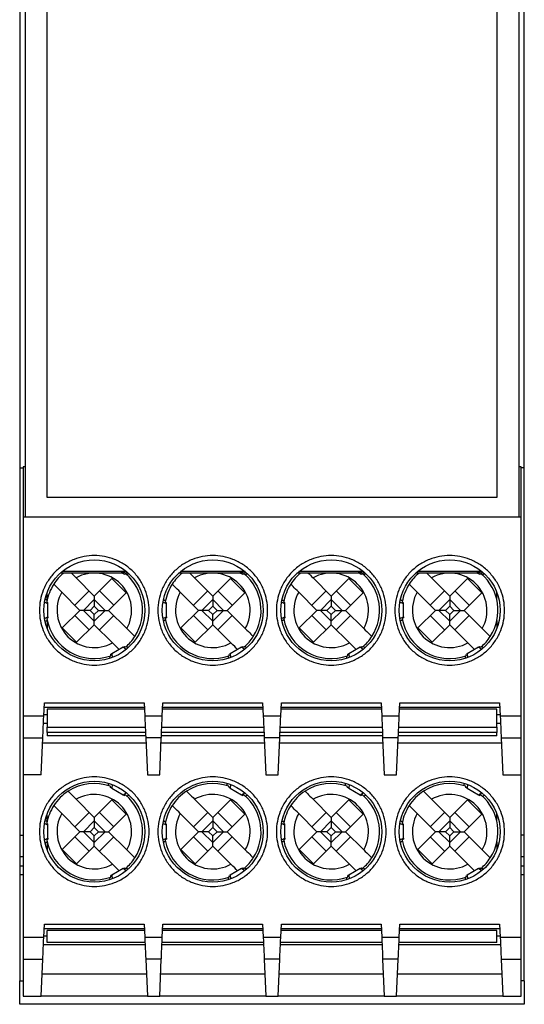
# Model space of a CAD drawing. Header units: millimetres. Extents: x 11 to 559, y 0 to 420.
# Tile 1 of 9: x 157 to 180, y 163 to 208. Entities that reach past the tile are written whole.
import ezdxf

# ---------------------------------------------------------------- set-up
doc = ezdxf.new("R2010")
doc.units = ezdxf.units.MM
doc.header["$LTSCALE"] = 2

msp = doc.modelspace()

# ---------------------------------------------------------------- linework, layer by layer
for p, q in [((157.372, 230.704), (157.372, 185.204)), ((179.872, 230.704), (179.872, 185.204)), ((158.372, 186.104), (158.372, 229.704)), ((178.872, 229.704), (178.872, 186.104)), ((157.122, 228.354), (157.122, 187.454)), ((180.122, 187.454), (180.122, 228.354)), ((157.122, 187.454), (157.272, 187.454)), ((157.122, 187.454), (157.122, 170.704)), ((157.372, 187.504), (157.272, 187.504)), ((157.272, 187.504), (157.272, 185.204)), ((179.972, 187.504), (179.872, 187.504)), ((179.972, 185.204), (179.972, 187.504)), ((180.122, 187.454), (179.972, 187.454)), ((180.122, 170.704), (180.122, 187.454)), ((178.872, 186.104), (158.372, 186.104)), ((157.272, 185.204), (157.272, 176.138)), ((179.972, 185.204), (157.272, 185.204)), ((179.972, 176.138), (179.972, 185.204)), ((159.112, 182.644), (158.961, 182.644)), ((161.993, 182.721), (159.05, 182.721)), ((159.473, 182.657), (159.128, 182.657)), ((159.692, 182.438), (160.522, 181.608)), ((160.522, 181.608), (161.326, 182.412)), ((161.326, 182.412), (161.98, 181.758)), ((161.753, 182.682), (161.912, 182.686)), ((161.753, 182.682), (161.838, 182.634)), ((161.912, 182.686), (161.838, 182.634)), ((161.838, 182.634), (161.892, 182.602)), ((161.912, 182.686), (162.067, 182.657)), ((162.104, 182.623), (162.011, 182.573)), ((164.512, 182.644), (164.361, 182.644)), ((167.393, 182.721), (164.45, 182.721)), ((164.873, 182.657), (164.528, 182.657)), ((165.092, 182.438), (165.922, 181.608)), ((165.922, 181.608), (166.726, 182.412)), ((166.726, 182.412), (167.38, 181.758)), ((167.153, 182.682), (167.312, 182.686)), ((167.153, 182.682), (167.238, 182.634)), ((167.312, 182.686), (167.238, 182.634)), ((167.238, 182.634), (167.292, 182.602)), ((167.312, 182.686), (167.467, 182.657)), ((167.504, 182.623), (167.411, 182.573)), ((169.912, 182.644), (169.761, 182.644)), ((172.793, 182.721), (169.85, 182.721)), ((170.273, 182.657), (169.928, 182.657)), ((170.492, 182.438), (171.322, 181.608)), ((171.322, 181.608), (172.126, 182.412)), ((172.126, 182.412), (172.78, 181.758)), ((172.553, 182.682), (172.712, 182.686)), ((172.553, 182.682), (172.638, 182.634)), ((172.712, 182.686), (172.638, 182.634)), ((172.638, 182.634), (172.692, 182.602)), ((172.712, 182.686), (172.867, 182.657)), ((172.904, 182.623), (172.811, 182.573)), ((175.312, 182.644), (175.161, 182.644)), ((178.193, 182.721), (175.25, 182.721)), ((175.673, 182.657), (175.328, 182.657)), ((175.892, 182.438), (176.722, 181.608)), ((176.722, 181.608), (177.526, 182.412)), ((177.526, 182.412), (178.18, 181.758)), ((177.953, 182.682), (178.112, 182.686)), ((177.953, 182.682), (178.038, 182.634)), ((178.112, 182.686), (178.038, 182.634)), ((178.038, 182.634), (178.092, 182.602)), ((178.112, 182.686), (178.267, 182.657)), ((178.304, 182.623), (178.211, 182.573)), ((158.372, 181.42), (158.372, 181.771)), ((159.867, 180.954), (159.038, 181.784)), ((159.638, 181.184), (160.292, 181.838)), ((160.522, 181.608), (160.522, 181.45)), ((160.751, 181.838), (161.405, 181.184)), ((161.98, 181.758), (161.176, 180.954)), ((165.267, 180.954), (164.438, 181.784)), ((165.038, 181.184), (165.692, 181.838)), ((165.922, 181.608), (165.922, 181.45)), ((166.151, 181.838), (166.805, 181.184)), ((167.38, 181.758), (166.576, 180.954)), ((170.667, 180.954), (169.838, 181.784)), ((170.438, 181.184), (171.092, 181.838)), ((171.322, 181.608), (171.322, 181.45)), ((171.551, 181.838), (172.205, 181.184)), ((172.78, 181.758), (171.976, 180.954)), ((176.067, 180.954), (175.238, 181.784)), ((175.838, 181.184), (176.492, 181.838)), ((176.722, 181.608), (176.722, 181.45)), ((176.951, 181.838), (177.605, 181.184)), ((178.18, 181.758), (177.376, 180.954)), ((178.872, 181.42), (178.872, 181.771)), ((158.409, 181.254), (158.252, 181.327)), ((158.409, 181.254), (158.409, 181.298)), ((158.409, 180.654), (158.409, 181.254)), ((160.522, 181.45), (160.026, 180.954)), ((160.522, 181.15), (160.326, 180.954)), ((161.017, 180.954), (160.522, 181.45)), ((160.522, 181.45), (160.522, 181.15)), ((160.522, 181.15), (160.717, 180.954)), ((163.809, 181.254), (163.652, 181.327)), ((163.674, 181.443), (163.765, 181.391)), ((163.809, 181.254), (163.809, 181.298)), ((163.809, 180.654), (163.809, 181.254)), ((165.922, 181.45), (165.426, 180.954)), ((165.922, 181.15), (165.726, 180.954)), ((166.417, 180.954), (165.922, 181.45)), ((165.922, 181.45), (165.922, 181.15)), ((165.922, 181.15), (166.117, 180.954)), ((169.209, 181.254), (169.052, 181.327)), ((169.074, 181.443), (169.165, 181.391)), ((169.209, 181.254), (169.209, 181.298)), ((169.209, 180.654), (169.209, 181.254)), ((171.322, 181.45), (170.826, 180.954)), ((171.322, 181.15), (171.126, 180.954)), ((171.817, 180.954), (171.322, 181.45)), ((171.322, 181.45), (171.322, 181.15)), ((171.322, 181.15), (171.517, 180.954)), ((174.609, 181.254), (174.452, 181.327)), ((174.474, 181.443), (174.565, 181.391)), ((174.609, 181.254), (174.609, 181.298)), ((174.609, 180.654), (174.609, 181.254)), ((176.722, 181.45), (176.226, 180.954)), ((176.722, 181.15), (176.526, 180.954)), ((177.217, 180.954), (176.722, 181.45)), ((176.722, 181.45), (176.722, 181.15)), ((176.722, 181.15), (176.917, 180.954)), ((158.252, 180.581), (158.409, 180.654)), ((158.409, 180.654), (158.409, 180.61)), ((159.063, 180.15), (159.867, 180.954)), ((160.292, 180.07), (159.638, 180.724)), ((160.026, 180.954), (159.867, 180.954)), ((160.026, 180.954), (160.522, 180.459)), ((160.326, 180.954), (160.026, 180.954)), ((160.522, 180.759), (160.326, 180.954)), ((160.522, 180.459), (161.017, 180.954)), ((160.522, 180.759), (160.717, 180.954)), ((160.522, 180.459), (160.522, 180.759)), ((160.717, 180.954), (161.017, 180.954)), ((161.405, 180.724), (160.751, 180.07)), ((161.017, 180.954), (161.176, 180.954)), ((161.176, 180.954), (162.005, 180.124)), ((163.652, 180.581), (163.809, 180.654)), ((163.809, 180.654), (163.809, 180.61)), ((164.463, 180.15), (165.267, 180.954)), ((165.692, 180.07), (165.038, 180.724)), ((165.426, 180.954), (165.267, 180.954)), ((165.426, 180.954), (165.922, 180.459)), ((165.726, 180.954), (165.426, 180.954)), ((165.922, 180.759), (165.726, 180.954)), ((165.922, 180.459), (166.417, 180.954)), ((165.922, 180.759), (166.117, 180.954)), ((165.922, 180.459), (165.922, 180.759)), ((166.117, 180.954), (166.417, 180.954)), ((166.805, 180.724), (166.151, 180.07)), ((166.417, 180.954), (166.576, 180.954)), ((166.576, 180.954), (167.405, 180.124)), ((169.052, 180.581), (169.209, 180.654)), ((169.209, 180.654), (169.209, 180.61)), ((169.863, 180.15), (170.667, 180.954)), ((171.092, 180.07), (170.438, 180.724)), ((170.826, 180.954), (170.667, 180.954)), ((170.826, 180.954), (171.322, 180.459)), ((171.126, 180.954), (170.826, 180.954)), ((171.322, 180.759), (171.126, 180.954)), ((171.322, 180.459), (171.817, 180.954)), ((171.322, 180.759), (171.517, 180.954)), ((171.322, 180.459), (171.322, 180.759)), ((171.517, 180.954), (171.817, 180.954)), ((172.205, 180.724), (171.551, 180.07)), ((171.817, 180.954), (171.976, 180.954)), ((171.976, 180.954), (172.805, 180.124)), ((174.452, 180.581), (174.609, 180.654)), ((174.609, 180.654), (174.609, 180.61)), ((175.263, 180.15), (176.067, 180.954)), ((176.492, 180.07), (175.838, 180.724)), ((176.226, 180.954), (176.067, 180.954)), ((176.226, 180.954), (176.722, 180.459)), ((176.526, 180.954), (176.226, 180.954)), ((176.722, 180.759), (176.526, 180.954)), ((176.722, 180.459), (177.217, 180.954)), ((176.722, 180.759), (176.917, 180.954)), ((176.722, 180.459), (176.722, 180.759)), ((176.917, 180.954), (177.217, 180.954)), ((177.605, 180.724), (176.951, 180.07)), ((177.217, 180.954), (177.376, 180.954)), ((177.376, 180.954), (178.205, 180.124)), ((158.372, 180.488), (158.372, 180.137)), ((159.717, 179.496), (159.063, 180.15)), ((160.522, 180.3), (159.717, 179.496)), ((160.522, 180.3), (160.522, 180.459)), ((161.351, 179.47), (160.522, 180.3)), ((163.765, 180.517), (163.674, 180.465)), ((165.117, 179.496), (164.463, 180.15)), ((165.922, 180.3), (165.117, 179.496)), ((165.922, 180.3), (165.922, 180.459)), ((166.751, 179.47), (165.922, 180.3)), ((169.165, 180.517), (169.074, 180.465)), ((170.517, 179.496), (169.863, 180.15)), ((171.322, 180.3), (170.517, 179.496)), ((171.322, 180.3), (171.322, 180.459)), ((172.151, 179.47), (171.322, 180.3)), ((174.565, 180.517), (174.474, 180.465)), ((175.917, 179.496), (175.263, 180.15)), ((176.722, 180.3), (175.917, 179.496)), ((176.722, 180.3), (176.722, 180.459)), ((177.551, 179.47), (176.722, 180.3)), ((178.872, 180.488), (178.872, 180.137)), ((161.838, 179.275), (161.318, 178.975)), ((161.838, 179.275), (161.902, 179.312)), ((161.98, 179.175), (161.838, 179.275)), ((161.902, 179.312), (161.952, 179.283)), ((161.978, 179.305), (162.069, 179.252)), ((167.238, 179.275), (166.718, 178.975)), ((167.238, 179.275), (167.302, 179.312)), ((167.38, 179.175), (167.238, 179.275)), ((167.302, 179.312), (167.352, 179.283)), ((167.378, 179.305), (167.469, 179.252)), ((172.638, 179.275), (172.118, 178.975)), ((172.638, 179.275), (172.702, 179.312)), ((172.78, 179.175), (172.638, 179.275)), ((172.702, 179.312), (172.752, 179.283)), ((172.778, 179.305), (172.869, 179.252)), ((178.038, 179.275), (177.518, 178.975)), ((178.038, 179.275), (178.102, 179.312)), ((178.18, 179.175), (178.038, 179.275)), ((178.102, 179.312), (178.152, 179.283)), ((178.178, 179.305), (178.269, 179.252)), ((161.221, 178.868), (161.222, 178.763)), ((161.318, 178.975), (161.28, 178.953)), ((161.318, 178.975), (161.333, 178.802)), ((166.621, 178.868), (166.622, 178.763)), ((166.718, 178.975), (166.68, 178.953)), ((166.718, 178.975), (166.733, 178.802)), ((172.021, 178.868), (172.022, 178.763)), ((172.118, 178.975), (172.08, 178.953)), ((172.118, 178.975), (172.133, 178.802)), ((177.421, 178.868), (177.422, 178.763)), ((177.518, 178.975), (177.48, 178.953)), ((177.518, 178.975), (177.533, 178.802)), ((158.221, 176.138), (158.247, 176.74)), ((158.247, 176.74), (162.796, 176.74)), ((162.796, 176.74), (162.822, 176.138)), ((163.621, 176.138), (163.647, 176.74)), ((163.647, 176.74), (168.196, 176.74)), ((168.196, 176.74), (168.222, 176.138)), ((169.021, 176.138), (169.047, 176.74)), ((169.047, 176.74), (173.596, 176.74)), ((173.596, 176.74), (173.622, 176.138)), ((174.421, 176.138), (174.447, 176.74)), ((174.447, 176.74), (178.996, 176.74)), ((178.996, 176.74), (179.022, 176.138)), ((157.272, 176.138), (158.221, 176.138)), ((157.272, 176.138), (157.272, 175.145)), ((158.372, 176.194), (158.223, 176.194)), ((158.238, 176.54), (162.805, 176.54)), ((162.809, 176.443), (158.372, 176.443)), ((158.372, 176.443), (158.372, 175.631)), ((162.822, 176.138), (163.621, 176.138)), ((168.209, 176.443), (163.634, 176.443)), ((163.638, 176.54), (168.205, 176.54)), ((168.222, 176.138), (169.021, 176.138)), ((173.609, 176.443), (169.034, 176.443)), ((169.038, 176.54), (173.605, 176.54)), ((173.622, 176.138), (174.421, 176.138)), ((178.872, 176.443), (174.434, 176.443)), ((174.438, 176.54), (179.005, 176.54)), ((178.872, 175.631), (178.872, 176.443)), ((179.02, 176.194), (178.872, 176.194)), ((179.022, 176.138), (179.972, 176.138)), ((179.972, 175.145), (179.972, 176.138)), ((158.372, 175.794), (158.206, 175.794)), ((179.037, 175.794), (178.872, 175.794)), ((158.372, 175.631), (162.844, 175.631)), ((158.372, 175.375), (158.372, 175.631)), ((162.856, 175.375), (158.372, 175.375)), ((158.372, 175.375), (158.372, 175.232)), ((162.862, 175.232), (158.372, 175.232)), ((168.262, 175.232), (163.581, 175.232)), ((168.256, 175.375), (163.587, 175.375)), ((163.599, 175.631), (168.244, 175.631)), ((173.662, 175.232), (168.981, 175.232)), ((173.656, 175.375), (168.987, 175.375)), ((168.999, 175.631), (173.644, 175.631)), ((178.872, 175.232), (174.381, 175.232)), ((178.872, 175.375), (174.387, 175.375)), ((174.399, 175.631), (178.872, 175.631)), ((178.872, 175.631), (178.872, 175.375)), ((178.872, 175.232), (178.872, 175.375)), ((157.272, 175.145), (158.177, 175.145)), ((157.272, 175.145), (157.272, 173.454)), ((158.104, 173.454), (158.177, 175.145)), ((162.876, 174.899), (158.167, 174.899)), ((163.577, 175.145), (162.866, 175.145)), ((162.866, 175.145), (162.939, 173.454)), ((163.504, 173.454), (163.577, 175.145)), ((168.276, 174.899), (163.567, 174.899)), ((168.977, 175.145), (168.266, 175.145)), ((168.266, 175.145), (168.339, 173.454)), ((168.904, 173.454), (168.977, 175.145)), ((173.676, 174.899), (168.967, 174.899)), ((174.377, 175.145), (173.666, 175.145)), ((173.666, 175.145), (173.739, 173.454)), ((174.304, 173.454), (174.377, 175.145)), ((179.076, 174.899), (174.367, 174.899)), ((179.066, 175.145), (179.972, 175.145)), ((179.066, 175.145), (179.139, 173.454)), ((179.972, 173.454), (179.972, 175.145)), ((158.104, 173.454), (157.272, 173.454)), ((157.272, 173.454), (157.272, 166.038)), ((162.939, 173.454), (163.504, 173.454)), ((168.339, 173.454), (168.904, 173.454)), ((173.739, 173.454), (174.304, 173.454)), ((179.139, 173.454), (179.972, 173.454)), ((179.972, 166.038), (179.972, 173.454)), ((161.178, 172.954), (161.175, 173.059)), ((161.333, 173.006), (161.318, 172.834)), ((166.578, 172.954), (166.575, 173.059)), ((166.733, 173.006), (166.718, 172.834)), ((171.978, 172.954), (171.975, 173.059)), ((172.133, 173.006), (172.118, 172.834)), ((177.378, 172.954), (177.375, 173.059)), ((177.533, 173.006), (177.518, 172.834)), ((161.318, 172.834), (161.264, 172.865)), ((161.318, 172.834), (161.838, 172.533)), ((161.838, 172.533), (161.98, 172.633)), ((161.838, 172.533), (161.892, 172.502)), ((162.104, 172.523), (162.011, 172.473)), ((166.718, 172.834), (166.664, 172.865)), ((166.718, 172.834), (167.238, 172.533)), ((167.238, 172.533), (167.38, 172.633)), ((167.238, 172.533), (167.292, 172.502)), ((167.504, 172.523), (167.411, 172.473)), ((172.118, 172.834), (172.064, 172.865)), ((172.118, 172.834), (172.638, 172.533)), ((172.638, 172.533), (172.78, 172.633)), ((172.638, 172.533), (172.692, 172.502)), ((172.904, 172.523), (172.811, 172.473)), ((177.518, 172.834), (177.464, 172.865)), ((177.518, 172.834), (178.038, 172.533)), ((178.038, 172.533), (178.18, 172.633)), ((178.038, 172.533), (178.092, 172.502)), ((178.211, 172.473), (178.304, 172.523)), ((159.692, 172.338), (160.522, 171.508)), ((160.522, 171.508), (161.326, 172.312)), ((161.326, 172.312), (161.98, 171.658)), ((165.092, 172.338), (165.922, 171.508)), ((165.922, 171.508), (166.726, 172.312)), ((166.726, 172.312), (167.38, 171.658)), ((170.492, 172.338), (171.322, 171.508)), ((171.322, 171.508), (172.126, 172.312)), ((172.126, 172.312), (172.78, 171.658)), ((175.892, 172.338), (176.722, 171.508)), ((176.722, 171.508), (177.526, 172.312)), ((177.526, 172.312), (178.18, 171.658)), ((158.372, 171.32), (158.372, 171.671)), ((159.867, 170.854), (159.038, 171.684)), ((159.638, 171.084), (160.292, 171.738)), ((160.751, 171.738), (161.405, 171.084)), ((161.98, 171.658), (161.176, 170.854)), ((165.267, 170.854), (164.438, 171.684)), ((165.038, 171.084), (165.692, 171.738)), ((166.151, 171.738), (166.805, 171.084)), ((167.38, 171.658), (166.576, 170.854)), ((170.667, 170.854), (169.838, 171.684)), ((170.438, 171.084), (171.092, 171.738)), ((171.551, 171.738), (172.205, 171.084)), ((172.78, 171.658), (171.976, 170.854)), ((176.067, 170.854), (175.238, 171.684)), ((175.838, 171.084), (176.492, 171.738)), ((176.951, 171.738), (177.605, 171.084)), ((178.18, 171.658), (177.376, 170.854)), ((178.872, 171.32), (178.872, 171.671)), ((158.409, 171.154), (158.252, 171.227)), ((158.409, 171.154), (158.409, 171.198)), ((160.522, 171.35), (160.026, 170.854)), ((160.522, 171.508), (160.522, 171.35)), ((161.017, 170.854), (160.522, 171.35)), ((160.522, 171.35), (160.522, 171.05)), ((163.809, 171.154), (163.652, 171.227)), ((163.765, 171.291), (163.674, 171.343)), ((163.809, 171.154), (163.809, 171.198)), ((165.922, 171.35), (165.426, 170.854)), ((165.922, 171.508), (165.922, 171.35)), ((166.417, 170.854), (165.922, 171.35)), ((165.922, 171.35), (165.922, 171.05)), ((169.209, 171.154), (169.052, 171.227)), ((169.165, 171.291), (169.074, 171.343)), ((169.209, 171.154), (169.209, 171.198)), ((171.322, 171.35), (170.826, 170.854)), ((171.322, 171.508), (171.322, 171.35)), ((171.817, 170.854), (171.322, 171.35)), ((171.322, 171.35), (171.322, 171.05)), ((174.609, 171.154), (174.452, 171.227)), ((174.565, 171.291), (174.474, 171.343)), ((174.609, 171.154), (174.609, 171.198)), ((176.722, 171.35), (176.226, 170.854)), ((176.722, 171.508), (176.722, 171.35)), ((177.217, 170.854), (176.722, 171.35)), ((176.722, 171.35), (176.722, 171.05)), ((158.409, 170.554), (158.409, 171.154)), ((159.063, 170.05), (159.867, 170.854)), ((160.026, 170.854), (159.867, 170.854)), ((160.026, 170.854), (160.522, 170.359)), ((160.326, 170.854), (160.026, 170.854)), ((160.522, 171.05), (160.326, 170.854)), ((160.522, 170.659), (160.326, 170.854)), ((160.522, 171.05), (160.717, 170.854)), ((160.522, 170.359), (161.017, 170.854)), ((160.522, 170.659), (160.717, 170.854)), ((160.717, 170.854), (161.017, 170.854)), ((161.017, 170.854), (161.176, 170.854)), ((161.176, 170.854), (162.005, 170.024)), ((163.809, 170.554), (163.809, 171.154)), ((164.463, 170.05), (165.267, 170.854)), ((165.426, 170.854), (165.267, 170.854)), ((165.426, 170.854), (165.922, 170.359)), ((165.726, 170.854), (165.426, 170.854)), ((165.922, 171.05), (165.726, 170.854)), ((165.922, 170.659), (165.726, 170.854)), ((165.922, 171.05), (166.117, 170.854)), ((165.922, 170.359), (166.417, 170.854)), ((165.922, 170.659), (166.117, 170.854)), ((166.117, 170.854), (166.417, 170.854)), ((166.417, 170.854), (166.576, 170.854)), ((166.576, 170.854), (167.405, 170.024)), ((169.209, 170.554), (169.209, 171.154)), ((169.863, 170.05), (170.667, 170.854)), ((170.826, 170.854), (170.667, 170.854)), ((170.826, 170.854), (171.322, 170.359)), ((171.126, 170.854), (170.826, 170.854)), ((171.322, 171.05), (171.126, 170.854)), ((171.322, 170.659), (171.126, 170.854)), ((171.322, 171.05), (171.517, 170.854)), ((171.322, 170.359), (171.817, 170.854)), ((171.322, 170.659), (171.517, 170.854)), ((171.517, 170.854), (171.817, 170.854)), ((171.817, 170.854), (171.976, 170.854)), ((171.976, 170.854), (172.805, 170.024)), ((174.609, 170.554), (174.609, 171.154)), ((175.263, 170.05), (176.067, 170.854)), ((176.226, 170.854), (176.067, 170.854)), ((176.226, 170.854), (176.722, 170.359)), ((176.526, 170.854), (176.226, 170.854)), ((176.722, 171.05), (176.526, 170.854)), ((176.722, 170.659), (176.526, 170.854)), ((176.722, 171.05), (176.917, 170.854)), ((176.722, 170.359), (177.217, 170.854)), ((176.722, 170.659), (176.917, 170.854)), ((176.917, 170.854), (177.217, 170.854)), ((177.217, 170.854), (177.376, 170.854)), ((177.376, 170.854), (178.205, 170.024)), ((157.122, 170.704), (157.272, 170.704)), ((157.122, 170.704), (157.122, 169.704)), ((158.252, 170.481), (158.409, 170.554)), ((158.372, 170.388), (158.372, 170.037)), ((158.409, 170.554), (158.409, 170.51)), ((160.292, 169.97), (159.638, 170.624)), ((160.522, 170.359), (160.522, 170.659)), ((160.522, 170.2), (160.522, 170.359)), ((161.405, 170.624), (160.751, 169.97)), ((163.652, 170.481), (163.809, 170.554)), ((163.765, 170.417), (163.674, 170.365)), ((163.809, 170.554), (163.809, 170.51)), ((165.692, 169.97), (165.038, 170.624)), ((165.922, 170.359), (165.922, 170.659)), ((165.922, 170.2), (165.922, 170.359)), ((166.805, 170.624), (166.151, 169.97)), ((169.052, 170.481), (169.209, 170.554)), ((169.165, 170.417), (169.074, 170.365)), ((169.209, 170.554), (169.209, 170.51)), ((171.092, 169.97), (170.438, 170.624)), ((171.322, 170.359), (171.322, 170.659)), ((171.322, 170.2), (171.322, 170.359)), ((172.205, 170.624), (171.551, 169.97)), ((174.452, 170.481), (174.609, 170.554)), ((174.565, 170.417), (174.474, 170.365)), ((174.609, 170.554), (174.609, 170.51)), ((176.492, 169.97), (175.838, 170.624)), ((176.722, 170.359), (176.722, 170.659)), ((176.722, 170.2), (176.722, 170.359)), ((177.605, 170.624), (176.951, 169.97)), ((178.872, 170.388), (178.872, 170.037)), ((180.122, 170.704), (179.972, 170.704)), ((180.122, 169.704), (180.122, 170.704)), ((159.717, 169.396), (159.063, 170.05)), ((160.522, 170.2), (159.717, 169.396)), ((161.351, 169.37), (160.522, 170.2)), ((165.117, 169.396), (164.463, 170.05)), ((165.922, 170.2), (165.117, 169.396)), ((166.751, 169.37), (165.922, 170.2)), ((170.517, 169.396), (169.863, 170.05)), ((171.322, 170.2), (170.517, 169.396)), ((172.151, 169.37), (171.322, 170.2)), ((175.917, 169.396), (175.263, 170.05)), ((176.722, 170.2), (175.917, 169.396)), ((177.551, 169.37), (176.722, 170.2)), ((157.272, 169.704), (157.122, 169.704)), ((157.122, 169.704), (157.122, 169.304)), ((180.122, 169.704), (179.972, 169.704)), ((180.122, 169.304), (180.122, 169.704)), ((157.122, 169.304), (157.272, 169.304)), ((157.122, 169.304), (157.122, 168.904)), ((161.838, 169.175), (161.318, 168.875)), ((161.838, 169.175), (161.902, 169.212)), ((161.98, 169.075), (161.838, 169.175)), ((161.902, 169.212), (161.952, 169.183)), ((161.978, 169.205), (162.069, 169.152)), ((167.238, 169.175), (166.718, 168.875)), ((167.238, 169.175), (167.302, 169.212)), ((167.38, 169.075), (167.238, 169.175)), ((167.302, 169.212), (167.352, 169.183)), ((167.378, 169.205), (167.469, 169.152)), ((172.638, 169.175), (172.118, 168.875)), ((172.638, 169.175), (172.702, 169.212)), ((172.78, 169.075), (172.638, 169.175)), ((172.702, 169.212), (172.752, 169.183)), ((172.778, 169.205), (172.869, 169.152)), ((178.038, 169.175), (177.518, 168.875)), ((178.038, 169.175), (178.102, 169.212)), ((178.18, 169.075), (178.038, 169.175)), ((178.102, 169.212), (178.152, 169.183)), ((178.178, 169.205), (178.269, 169.152)), ((179.972, 169.304), (180.122, 169.304)), ((180.122, 168.904), (180.122, 169.304)), ((157.122, 168.904), (157.272, 168.904)), ((157.122, 168.904), (157.122, 164.054)), ((161.221, 168.768), (161.222, 168.663)), ((161.318, 168.875), (161.28, 168.853)), ((161.318, 168.875), (161.333, 168.702)), ((166.621, 168.768), (166.622, 168.663)), ((166.718, 168.875), (166.68, 168.853)), ((166.718, 168.875), (166.733, 168.702)), ((172.021, 168.768), (172.022, 168.663)), ((172.118, 168.875), (172.08, 168.853)), ((172.118, 168.875), (172.133, 168.702)), ((177.421, 168.768), (177.422, 168.663)), ((177.518, 168.875), (177.48, 168.853)), ((177.518, 168.875), (177.533, 168.702)), ((179.972, 168.904), (180.122, 168.904)), ((180.122, 164.054), (180.122, 168.904)), ((158.221, 166.038), (158.247, 166.64)), ((158.238, 166.44), (162.805, 166.44)), ((158.247, 166.64), (162.796, 166.64)), ((162.809, 166.343), (158.372, 166.343)), ((158.372, 165.803), (158.372, 166.343)), ((162.796, 166.64), (162.822, 166.038)), ((163.621, 166.038), (163.647, 166.64)), ((168.209, 166.343), (163.634, 166.343)), ((163.638, 166.44), (168.205, 166.44)), ((163.647, 166.64), (168.196, 166.64)), ((168.196, 166.64), (168.222, 166.038)), ((169.021, 166.038), (169.047, 166.64)), ((173.609, 166.343), (169.034, 166.343)), ((169.038, 166.44), (173.605, 166.44)), ((169.047, 166.64), (173.596, 166.64)), ((173.596, 166.64), (173.622, 166.038)), ((174.421, 166.038), (174.447, 166.64)), ((178.872, 166.343), (174.434, 166.343)), ((174.438, 166.44), (179.005, 166.44)), ((174.447, 166.64), (178.996, 166.64)), ((178.872, 165.803), (178.872, 166.343)), ((178.996, 166.64), (179.022, 166.038)), ((157.272, 166.038), (158.221, 166.038)), ((157.272, 166.038), (157.272, 165.045)), ((158.372, 166.094), (158.223, 166.094)), ((162.832, 165.803), (158.372, 165.803)), ((162.822, 166.038), (163.621, 166.038)), ((168.232, 165.803), (163.611, 165.803)), ((168.222, 166.038), (169.021, 166.038)), ((173.632, 165.803), (169.011, 165.803)), ((173.622, 166.038), (174.421, 166.038)), ((178.872, 165.803), (174.411, 165.803)), ((179.02, 166.094), (178.872, 166.094)), ((179.022, 166.038), (179.972, 166.038)), ((179.972, 165.045), (179.972, 166.038)), ((162.837, 165.694), (158.206, 165.694)), ((168.237, 165.694), (163.606, 165.694)), ((173.637, 165.694), (169.006, 165.694)), ((179.037, 165.694), (174.406, 165.694)), ((157.272, 165.045), (158.177, 165.045)), ((157.272, 165.045), (157.272, 163.354)), ((158.104, 163.354), (158.177, 165.045)), ((163.577, 165.045), (162.866, 165.045)), ((162.866, 165.045), (162.939, 163.354)), ((163.504, 163.354), (163.577, 165.045)), ((168.977, 165.045), (168.266, 165.045)), ((168.266, 165.045), (168.339, 163.354)), ((168.904, 163.354), (168.977, 165.045)), ((174.377, 165.045), (173.666, 165.045)), ((173.666, 165.045), (173.739, 163.354)), ((174.304, 163.354), (174.377, 165.045)), ((179.066, 165.045), (179.972, 165.045)), ((179.066, 165.045), (179.139, 163.354)), ((179.972, 163.354), (179.972, 165.045)), ((157.122, 164.054), (157.272, 164.054)), ((157.122, 162.979), (157.122, 164.054)), ((158.148, 164.366), (162.895, 164.366)), ((163.548, 164.366), (168.295, 164.366)), ((168.948, 164.366), (173.695, 164.366)), ((174.348, 164.366), (179.095, 164.366)), ((180.122, 164.054), (179.972, 164.054)), ((180.122, 164.054), (180.122, 162.979)), ((157.272, 163.354), (158.104, 163.354)), ((162.939, 163.354), (158.104, 163.354)), ((162.939, 163.354), (163.504, 163.354)), ((168.339, 163.354), (163.504, 163.354)), ((168.339, 163.354), (168.904, 163.354)), ((173.739, 163.354), (168.904, 163.354)), ((173.739, 163.354), (174.304, 163.354)), ((179.139, 163.354), (174.304, 163.354)), ((179.139, 163.354), (179.972, 163.354)), ((180.122, 162.979), (157.122, 162.979))]:
    msp.add_line(p, q)
at = {"flags": 128}
for points in [[(158.177, 175.145), (158.179, 175.183), (158.182, 175.253), (158.186, 175.351), (158.192, 175.475), (158.198, 175.621), (158.205, 175.783), (158.213, 175.957), (158.221, 176.138)], [(162.822, 176.138), (162.83, 175.957), (162.838, 175.783), (162.845, 175.621), (162.851, 175.475), (162.857, 175.351), (162.861, 175.253), (162.864, 175.183), (162.866, 175.145)], [(163.577, 175.145), (163.579, 175.183), (163.582, 175.253), (163.586, 175.351), (163.592, 175.475), (163.598, 175.621), (163.605, 175.783), (163.613, 175.957), (163.621, 176.138)], [(168.222, 176.138), (168.23, 175.957), (168.238, 175.783), (168.245, 175.621), (168.251, 175.475), (168.257, 175.351), (168.261, 175.253), (168.264, 175.183), (168.266, 175.145)], [(168.977, 175.145), (168.979, 175.183), (168.982, 175.253), (168.986, 175.351), (168.992, 175.475), (168.998, 175.621), (169.005, 175.783), (169.013, 175.957), (169.021, 176.138)], [(173.622, 176.138), (173.63, 175.957), (173.638, 175.783), (173.645, 175.621), (173.651, 175.475), (173.657, 175.351), (173.661, 175.253), (173.664, 175.183), (173.666, 175.145)], [(174.377, 175.145), (174.379, 175.183), (174.382, 175.253), (174.386, 175.351), (174.392, 175.475), (174.398, 175.621), (174.405, 175.783), (174.413, 175.957), (174.421, 176.138)], [(179.022, 176.138), (179.03, 175.957), (179.038, 175.783), (179.045, 175.621), (179.051, 175.475), (179.057, 175.351), (179.061, 175.253), (179.064, 175.183), (179.066, 175.145)], [(158.177, 165.045), (158.179, 165.083), (158.182, 165.153), (158.186, 165.251), (158.192, 165.375), (158.198, 165.521), (158.205, 165.683), (158.213, 165.857), (158.221, 166.038)], [(162.822, 166.038), (162.83, 165.857), (162.838, 165.683), (162.845, 165.521), (162.851, 165.375), (162.857, 165.251), (162.861, 165.153), (162.864, 165.083), (162.866, 165.045)], [(163.577, 165.045), (163.579, 165.083), (163.582, 165.153), (163.586, 165.251), (163.592, 165.375), (163.598, 165.521), (163.605, 165.683), (163.613, 165.857), (163.621, 166.038)], [(168.222, 166.038), (168.23, 165.857), (168.238, 165.683), (168.245, 165.521), (168.251, 165.375), (168.257, 165.251), (168.261, 165.153), (168.264, 165.083), (168.266, 165.045)], [(168.977, 165.045), (168.979, 165.083), (168.982, 165.153), (168.986, 165.251), (168.992, 165.375), (168.998, 165.521), (169.005, 165.683), (169.013, 165.857), (169.021, 166.038)], [(173.622, 166.038), (173.63, 165.857), (173.638, 165.683), (173.645, 165.521), (173.651, 165.375), (173.657, 165.251), (173.661, 165.153), (173.664, 165.083), (173.666, 165.045)], [(174.377, 165.045), (174.379, 165.083), (174.382, 165.153), (174.386, 165.251), (174.392, 165.375), (174.398, 165.521), (174.405, 165.683), (174.413, 165.857), (174.421, 166.038)], [(179.022, 166.038), (179.03, 165.857), (179.038, 165.683), (179.045, 165.521), (179.051, 165.375), (179.057, 165.251), (179.061, 165.153), (179.064, 165.083), (179.066, 165.045)]]:
    msp.add_lwpolyline(points, dxfattribs=at)
for centre in [(160.522, 180.954), (165.922, 180.954), (171.322, 180.954), (176.722, 180.954), (160.522, 170.854), (165.922, 170.854), (171.322, 170.854), (176.722, 170.854)]:
    msp.add_circle(centre, 2.3)
for centre, start, end in [((160.522, 180.954), 129.2962, 147.1357), ((160.522, 180.954), 327.1357, 49.2643), ((165.922, 180.954), 129.2962, 147.1357), ((165.922, 180.954), 327.1357, 49.2643), ((171.322, 180.954), 129.2962, 147.1357), ((171.322, 180.954), 327.1357, 49.2643), ((176.722, 180.954), 129.2962, 147.1357), ((176.722, 180.954), 327.1357, 49.2643), ((160.522, 180.954), 147.1357, 169.8894), ((165.922, 180.954), 147.1357, 169.8894), ((171.322, 180.954), 147.1357, 169.8894), ((176.722, 180.954), 147.1357, 169.8894), ((160.522, 180.954), 190.1106, 289.8894), ((165.922, 180.954), 190.1106, 289.8894), ((171.322, 180.954), 190.1106, 289.8894), ((176.722, 180.954), 190.1106, 289.8894), ((160.522, 180.954), 310.5614, 327.1357), ((165.922, 180.954), 310.5614, 327.1357), ((171.322, 180.954), 310.5614, 327.1357), ((176.722, 180.954), 310.5614, 327.1357), ((160.522, 170.854), 70.7357, 122.8643), ((165.922, 170.854), 70.7357, 122.8643), ((171.322, 170.854), 70.7357, 122.8643), ((176.722, 170.854), 70.7357, 122.8643), ((160.522, 170.854), 122.8643, 147.1357), ((160.522, 170.854), 327.1357, 49.2643), ((165.922, 170.854), 122.8643, 147.1357), ((165.922, 170.854), 327.1357, 49.2643), ((171.322, 170.854), 122.8643, 147.1357), ((171.322, 170.854), 327.1357, 49.2643), ((176.722, 170.854), 122.8643, 147.1357), ((176.722, 170.854), 327.1357, 49.2643), ((160.522, 170.854), 147.1357, 169.8894), ((165.922, 170.854), 147.1357, 169.8894), ((171.322, 170.854), 147.1357, 169.8894), ((176.722, 170.854), 147.1357, 169.8894), ((160.522, 170.854), 190.1106, 289.8894), ((165.922, 170.854), 190.1106, 289.8894), ((171.322, 170.854), 190.1106, 289.8894), ((176.722, 170.854), 190.1106, 289.8894), ((160.522, 170.854), 310.5614, 327.1357), ((165.922, 170.854), 310.5614, 327.1357), ((171.322, 170.854), 310.5614, 327.1357), ((176.722, 170.854), 310.5614, 327.1357)]:
    msp.add_arc(centre, 2.2, start, end)
for points, knots in [([(160.522, 183.454), (160.679, 183.454), (160.993, 183.425), (161.46, 183.288), (161.904, 183.059), (162.301, 182.734), (162.626, 182.337), (162.856, 181.892), (162.993, 181.425), (163.036, 180.954), (162.993, 180.483), (162.856, 180.016), (162.627, 179.571), (162.301, 179.174), (161.904, 178.849), (161.46, 178.62), (160.993, 178.483), (160.522, 178.44), (160.05, 178.483), (159.584, 178.62), (159.139, 178.849), (158.742, 179.174), (158.417, 179.571), (158.187, 180.016), (158.05, 180.483), (158.007, 180.954), (158.05, 181.425), (158.187, 181.892), (158.416, 182.337), (158.742, 182.734), (159.139, 183.059), (159.583, 183.288), (160.05, 183.425), (160.364, 183.454), (160.522, 183.454)], [0, 0, 0, 0, 0.029992, 0.060002, 0.092484, 0.125, 0.157482, 0.189998, 0.219982, 0.25, 0.279984, 0.310002, 0.342484, 0.375, 0.407482, 0.439998, 0.469982, 0.5, 0.529984, 0.560002, 0.592484, 0.625, 0.657482, 0.689998, 0.719982, 0.75, 0.779984, 0.810002, 0.842484, 0.875, 0.907482, 0.939998, 0.969991, 1, 1, 1, 1]), ([(165.922, 183.454), (166.079, 183.454), (166.393, 183.425), (166.86, 183.288), (167.304, 183.059), (167.701, 182.734), (168.026, 182.337), (168.256, 181.892), (168.393, 181.425), (168.436, 180.954), (168.393, 180.483), (168.256, 180.016), (168.027, 179.571), (167.701, 179.174), (167.304, 178.849), (166.86, 178.62), (166.393, 178.483), (165.922, 178.44), (165.45, 178.483), (164.984, 178.62), (164.539, 178.849), (164.142, 179.174), (163.817, 179.571), (163.587, 180.016), (163.45, 180.483), (163.407, 180.954), (163.45, 181.425), (163.587, 181.892), (163.816, 182.337), (164.142, 182.734), (164.539, 183.059), (164.983, 183.288), (165.45, 183.425), (165.764, 183.454), (165.922, 183.454)], [0, 0, 0, 0, 0.029992, 0.060002, 0.092484, 0.125, 0.157482, 0.189998, 0.219982, 0.25, 0.279984, 0.310002, 0.342484, 0.375, 0.407482, 0.439998, 0.469982, 0.5, 0.529984, 0.560002, 0.592484, 0.625, 0.657482, 0.689998, 0.719982, 0.75, 0.779984, 0.810002, 0.842484, 0.875, 0.907482, 0.939998, 0.969991, 1, 1, 1, 1]), ([(171.322, 183.454), (171.479, 183.454), (171.793, 183.425), (172.26, 183.288), (172.704, 183.059), (173.101, 182.734), (173.426, 182.337), (173.656, 181.892), (173.793, 181.425), (173.836, 180.954), (173.793, 180.483), (173.656, 180.016), (173.427, 179.571), (173.101, 179.174), (172.704, 178.849), (172.26, 178.62), (171.793, 178.483), (171.322, 178.44), (170.85, 178.483), (170.384, 178.62), (169.939, 178.849), (169.542, 179.174), (169.217, 179.571), (168.987, 180.016), (168.85, 180.483), (168.807, 180.954), (168.85, 181.425), (168.987, 181.892), (169.216, 182.337), (169.542, 182.734), (169.939, 183.059), (170.383, 183.288), (170.85, 183.425), (171.164, 183.454), (171.322, 183.454)], [0, 0, 0, 0, 0.029992, 0.060002, 0.092484, 0.125, 0.157482, 0.189998, 0.219982, 0.25, 0.279984, 0.310002, 0.342484, 0.375, 0.407482, 0.439998, 0.469982, 0.5, 0.529984, 0.560002, 0.592484, 0.625, 0.657482, 0.689998, 0.719982, 0.75, 0.779984, 0.810002, 0.842484, 0.875, 0.907482, 0.939998, 0.969991, 1, 1, 1, 1]), ([(176.722, 183.454), (176.879, 183.454), (177.193, 183.425), (177.66, 183.288), (178.104, 183.059), (178.501, 182.734), (178.826, 182.337), (179.056, 181.892), (179.193, 181.425), (179.236, 180.954), (179.193, 180.483), (179.056, 180.016), (178.827, 179.571), (178.501, 179.174), (178.104, 178.849), (177.66, 178.62), (177.193, 178.483), (176.722, 178.44), (176.25, 178.483), (175.784, 178.62), (175.339, 178.849), (174.942, 179.174), (174.617, 179.571), (174.387, 180.016), (174.25, 180.483), (174.207, 180.954), (174.25, 181.425), (174.387, 181.892), (174.616, 182.337), (174.942, 182.734), (175.339, 183.059), (175.783, 183.288), (176.25, 183.425), (176.564, 183.454), (176.722, 183.454)], [0, 0, 0, 0, 0.029992, 0.060002, 0.092484, 0.125, 0.157482, 0.189998, 0.219982, 0.25, 0.279984, 0.310002, 0.342484, 0.375, 0.407482, 0.439998, 0.469982, 0.5, 0.529984, 0.560002, 0.592484, 0.625, 0.657482, 0.689998, 0.719982, 0.75, 0.779984, 0.810002, 0.842484, 0.875, 0.907482, 0.939998, 0.969991, 1, 1, 1, 1]), ([(159.46, 182.67), (159.644, 182.671), (159.843, 182.672), (160.239, 182.672), (160.437, 182.672), (160.833, 182.672), (161.031, 182.672), (161.325, 182.671), (161.423, 182.671), (161.613, 182.67), (161.704, 182.669), (161.778, 182.668)], [0, 0, 0, 0, 0.25, 0.25, 0.5, 0.5, 0.75, 0.75, 0.875, 0.875, 1, 1, 1, 1]), ([(162.005, 180.124), (162.186, 180.447), (162.256, 180.821), (162.155, 181.554), (161.985, 181.894), (161.462, 182.418), (161.122, 182.587), (160.388, 182.689), (160.015, 182.618), (159.692, 182.438)], [0, 0, 0, 0, 0.25, 0.25, 0.5, 0.5, 0.75, 0.75, 1, 1, 1, 1]), ([(164.86, 182.67), (165.044, 182.671), (165.243, 182.672), (165.639, 182.672), (165.837, 182.672), (166.233, 182.672), (166.431, 182.672), (166.725, 182.671), (166.823, 182.671), (167.013, 182.67), (167.104, 182.669), (167.178, 182.668)], [0, 0, 0, 0, 0.25, 0.25, 0.5, 0.5, 0.75, 0.75, 0.875, 0.875, 1, 1, 1, 1]), ([(167.405, 180.124), (167.586, 180.447), (167.656, 180.821), (167.555, 181.554), (167.385, 181.894), (166.862, 182.418), (166.522, 182.587), (165.788, 182.689), (165.415, 182.618), (165.092, 182.438)], [0, 0, 0, 0, 0.25, 0.25, 0.5, 0.5, 0.75, 0.75, 1, 1, 1, 1]), ([(170.26, 182.67), (170.444, 182.671), (170.643, 182.672), (171.039, 182.672), (171.237, 182.672), (171.633, 182.672), (171.831, 182.672), (172.125, 182.671), (172.223, 182.671), (172.413, 182.67), (172.504, 182.669), (172.578, 182.668)], [0, 0, 0, 0, 0.25, 0.25, 0.5, 0.5, 0.75, 0.75, 0.875, 0.875, 1, 1, 1, 1]), ([(172.805, 180.124), (172.986, 180.447), (173.056, 180.821), (172.955, 181.554), (172.785, 181.894), (172.262, 182.418), (171.922, 182.587), (171.188, 182.689), (170.815, 182.618), (170.492, 182.438)], [0, 0, 0, 0, 0.25, 0.25, 0.5, 0.5, 0.75, 0.75, 1, 1, 1, 1]), ([(175.66, 182.67), (175.844, 182.671), (176.043, 182.672), (176.439, 182.672), (176.637, 182.672), (177.033, 182.672), (177.231, 182.672), (177.525, 182.671), (177.623, 182.671), (177.813, 182.67), (177.904, 182.669), (177.978, 182.668)], [0, 0, 0, 0, 0.25, 0.25, 0.5, 0.5, 0.75, 0.75, 0.875, 0.875, 1, 1, 1, 1]), ([(178.205, 180.124), (178.386, 180.447), (178.456, 180.821), (178.355, 181.554), (178.185, 181.894), (177.662, 182.418), (177.322, 182.587), (176.588, 182.689), (176.215, 182.618), (175.892, 182.438)], [0, 0, 0, 0, 0.25, 0.25, 0.5, 0.5, 0.75, 0.75, 1, 1, 1, 1]), ([(159.038, 181.784), (158.943, 181.879), (158.85, 181.972), (158.714, 182.107), (158.674, 182.148), (158.674, 182.148)], [0, 0, 0, 0, 0.5, 0.5, 1, 1, 1, 1]), ([(164.438, 181.784), (164.343, 181.879), (164.25, 181.972), (164.114, 182.107), (164.074, 182.148), (164.074, 182.148)], [0, 0, 0, 0, 0.5, 0.5, 1, 1, 1, 1]), ([(169.838, 181.784), (169.743, 181.879), (169.65, 181.972), (169.514, 182.107), (169.474, 182.148), (169.474, 182.148)], [0, 0, 0, 0, 0.5, 0.5, 1, 1, 1, 1]), ([(175.238, 181.784), (175.143, 181.879), (175.05, 181.972), (174.914, 182.107), (174.874, 182.148), (174.874, 182.148)], [0, 0, 0, 0, 0.5, 0.5, 1, 1, 1, 1]), ([(159.038, 181.784), (158.857, 181.461), (158.787, 181.087), (158.888, 180.354), (159.058, 180.014), (159.581, 179.49), (159.921, 179.321), (160.655, 179.219), (161.028, 179.29), (161.351, 179.47)], [0, 0, 0, 0, 0.25, 0.25, 0.5, 0.5, 0.75, 0.75, 1, 1, 1, 1]), ([(164.438, 181.784), (164.257, 181.461), (164.187, 181.087), (164.288, 180.354), (164.458, 180.014), (164.981, 179.49), (165.321, 179.321), (166.055, 179.219), (166.428, 179.29), (166.751, 179.47)], [0, 0, 0, 0, 0.25, 0.25, 0.5, 0.5, 0.75, 0.75, 1, 1, 1, 1]), ([(169.838, 181.784), (169.657, 181.461), (169.587, 181.087), (169.688, 180.354), (169.858, 180.014), (170.381, 179.49), (170.721, 179.321), (171.455, 179.219), (171.828, 179.29), (172.151, 179.47)], [0, 0, 0, 0, 0.25, 0.25, 0.5, 0.5, 0.75, 0.75, 1, 1, 1, 1]), ([(175.238, 181.784), (175.057, 181.461), (174.987, 181.087), (175.088, 180.354), (175.258, 180.014), (175.781, 179.49), (176.121, 179.321), (176.855, 179.219), (177.228, 179.29), (177.551, 179.47)], [0, 0, 0, 0, 0.25, 0.25, 0.5, 0.5, 0.75, 0.75, 1, 1, 1, 1]), ([(162.005, 180.124), (162.1, 180.03), (162.193, 179.936), (162.329, 179.801), (162.369, 179.76), (162.369, 179.76)], [0, 0, 0, 0, 0.5, 0.5, 1, 1, 1, 1]), ([(167.405, 180.124), (167.5, 180.03), (167.593, 179.936), (167.729, 179.801), (167.769, 179.76), (167.769, 179.76)], [0, 0, 0, 0, 0.5, 0.5, 1, 1, 1, 1]), ([(172.805, 180.124), (172.9, 180.03), (172.993, 179.936), (173.129, 179.801), (173.169, 179.76), (173.169, 179.76)], [0, 0, 0, 0, 0.5, 0.5, 1, 1, 1, 1]), ([(178.205, 180.124), (178.3, 180.03), (178.393, 179.936), (178.529, 179.801), (178.569, 179.76), (178.569, 179.76)], [0, 0, 0, 0, 0.5, 0.5, 1, 1, 1, 1]), ([(160.522, 173.354), (160.679, 173.354), (160.993, 173.325), (161.46, 173.188), (161.904, 172.959), (162.301, 172.634), (162.626, 172.237), (162.856, 171.792), (162.993, 171.325), (163.036, 170.854), (162.993, 170.383), (162.856, 169.916), (162.627, 169.471), (162.301, 169.074), (161.904, 168.749), (161.46, 168.52), (160.993, 168.383), (160.522, 168.34), (160.05, 168.383), (159.584, 168.52), (159.139, 168.749), (158.742, 169.074), (158.417, 169.471), (158.187, 169.916), (158.05, 170.383), (158.007, 170.854), (158.05, 171.325), (158.187, 171.792), (158.416, 172.237), (158.742, 172.634), (159.139, 172.959), (159.583, 173.188), (160.05, 173.325), (160.364, 173.354), (160.522, 173.354)], [0, 0, 0, 0, 0.029992, 0.060002, 0.092484, 0.125, 0.157482, 0.189998, 0.219982, 0.25, 0.279984, 0.310002, 0.342484, 0.375, 0.407482, 0.439998, 0.469982, 0.5, 0.529984, 0.560002, 0.592484, 0.625, 0.657482, 0.689998, 0.719982, 0.75, 0.779984, 0.810002, 0.842484, 0.875, 0.907482, 0.939998, 0.969991, 1, 1, 1, 1]), ([(165.922, 173.354), (166.079, 173.354), (166.393, 173.325), (166.86, 173.188), (167.304, 172.959), (167.701, 172.634), (168.026, 172.237), (168.256, 171.792), (168.393, 171.325), (168.436, 170.854), (168.393, 170.383), (168.256, 169.916), (168.027, 169.471), (167.701, 169.074), (167.304, 168.749), (166.86, 168.52), (166.393, 168.383), (165.922, 168.34), (165.45, 168.383), (164.984, 168.52), (164.539, 168.749), (164.142, 169.074), (163.817, 169.471), (163.587, 169.916), (163.45, 170.383), (163.407, 170.854), (163.45, 171.325), (163.587, 171.792), (163.816, 172.237), (164.142, 172.634), (164.539, 172.959), (164.983, 173.188), (165.45, 173.325), (165.764, 173.354), (165.922, 173.354)], [0, 0, 0, 0, 0.029992, 0.060002, 0.092484, 0.125, 0.157482, 0.189998, 0.219982, 0.25, 0.279984, 0.310002, 0.342484, 0.375, 0.407482, 0.439998, 0.469982, 0.5, 0.529984, 0.560002, 0.592484, 0.625, 0.657482, 0.689998, 0.719982, 0.75, 0.779984, 0.810002, 0.842484, 0.875, 0.907482, 0.939998, 0.969991, 1, 1, 1, 1]), ([(171.322, 173.354), (171.479, 173.354), (171.793, 173.325), (172.26, 173.188), (172.704, 172.959), (173.101, 172.634), (173.426, 172.237), (173.656, 171.792), (173.793, 171.325), (173.836, 170.854), (173.793, 170.383), (173.656, 169.916), (173.427, 169.471), (173.101, 169.074), (172.704, 168.749), (172.26, 168.52), (171.793, 168.383), (171.322, 168.34), (170.85, 168.383), (170.384, 168.52), (169.939, 168.749), (169.542, 169.074), (169.217, 169.471), (168.987, 169.916), (168.85, 170.383), (168.807, 170.854), (168.85, 171.325), (168.987, 171.792), (169.216, 172.237), (169.542, 172.634), (169.939, 172.959), (170.383, 173.188), (170.85, 173.325), (171.164, 173.354), (171.322, 173.354)], [0, 0, 0, 0, 0.029992, 0.060002, 0.092484, 0.125, 0.157482, 0.189998, 0.219982, 0.25, 0.279984, 0.310002, 0.342484, 0.375, 0.407482, 0.439998, 0.469982, 0.5, 0.529984, 0.560002, 0.592484, 0.625, 0.657482, 0.689998, 0.719982, 0.75, 0.779984, 0.810002, 0.842484, 0.875, 0.907482, 0.939998, 0.969991, 1, 1, 1, 1]), ([(176.722, 173.354), (176.879, 173.354), (177.193, 173.325), (177.66, 173.188), (178.104, 172.959), (178.501, 172.634), (178.826, 172.237), (179.056, 171.792), (179.193, 171.325), (179.236, 170.854), (179.193, 170.383), (179.056, 169.916), (178.827, 169.471), (178.501, 169.074), (178.104, 168.749), (177.66, 168.52), (177.193, 168.383), (176.722, 168.34), (176.25, 168.383), (175.784, 168.52), (175.339, 168.749), (174.942, 169.074), (174.617, 169.471), (174.387, 169.916), (174.25, 170.383), (174.207, 170.854), (174.25, 171.325), (174.387, 171.792), (174.616, 172.237), (174.942, 172.634), (175.339, 172.959), (175.783, 173.188), (176.25, 173.325), (176.564, 173.354), (176.722, 173.354)], [0, 0, 0, 0, 0.029992, 0.060002, 0.092484, 0.125, 0.157482, 0.189998, 0.219982, 0.25, 0.279984, 0.310002, 0.342484, 0.375, 0.407482, 0.439998, 0.469982, 0.5, 0.529984, 0.560002, 0.592484, 0.625, 0.657482, 0.689998, 0.719982, 0.75, 0.779984, 0.810002, 0.842484, 0.875, 0.907482, 0.939998, 0.969991, 1, 1, 1, 1]), ([(159.328, 172.702), (159.328, 172.702), (159.368, 172.661), (159.503, 172.526), (159.597, 172.433), (159.692, 172.338)], [0, 0, 0, 0, 0.5, 0.5, 1, 1, 1, 1]), ([(162.005, 170.024), (162.186, 170.347), (162.256, 170.721), (162.155, 171.454), (161.985, 171.794), (161.462, 172.318), (161.122, 172.487), (160.388, 172.589), (160.015, 172.518), (159.692, 172.338)], [0, 0, 0, 0, 0.25, 0.25, 0.5, 0.5, 0.75, 0.75, 1, 1, 1, 1]), ([(164.728, 172.702), (164.728, 172.702), (164.768, 172.661), (164.903, 172.526), (164.997, 172.433), (165.092, 172.338)], [0, 0, 0, 0, 0.5, 0.5, 1, 1, 1, 1]), ([(167.405, 170.024), (167.586, 170.347), (167.656, 170.721), (167.555, 171.454), (167.385, 171.794), (166.862, 172.318), (166.522, 172.487), (165.788, 172.589), (165.415, 172.518), (165.092, 172.338)], [0, 0, 0, 0, 0.25, 0.25, 0.5, 0.5, 0.75, 0.75, 1, 1, 1, 1]), ([(170.128, 172.702), (170.128, 172.702), (170.168, 172.661), (170.303, 172.526), (170.397, 172.433), (170.492, 172.338)], [0, 0, 0, 0, 0.5, 0.5, 1, 1, 1, 1]), ([(172.805, 170.024), (172.986, 170.347), (173.056, 170.721), (172.955, 171.454), (172.785, 171.794), (172.262, 172.318), (171.922, 172.487), (171.188, 172.589), (170.815, 172.518), (170.492, 172.338)], [0, 0, 0, 0, 0.25, 0.25, 0.5, 0.5, 0.75, 0.75, 1, 1, 1, 1]), ([(175.528, 172.702), (175.528, 172.702), (175.568, 172.661), (175.703, 172.526), (175.797, 172.433), (175.892, 172.338)], [0, 0, 0, 0, 0.5, 0.5, 1, 1, 1, 1]), ([(178.205, 170.024), (178.386, 170.347), (178.456, 170.721), (178.355, 171.454), (178.185, 171.794), (177.662, 172.318), (177.322, 172.487), (176.588, 172.589), (176.215, 172.518), (175.892, 172.338)], [0, 0, 0, 0, 0.25, 0.25, 0.5, 0.5, 0.75, 0.75, 1, 1, 1, 1]), ([(159.038, 171.684), (158.943, 171.779), (158.85, 171.872), (158.714, 172.007), (158.674, 172.048), (158.674, 172.048)], [0, 0, 0, 0, 0.5, 0.5, 1, 1, 1, 1]), ([(159.038, 171.684), (158.857, 171.361), (158.787, 170.987), (158.888, 170.254), (159.058, 169.914), (159.581, 169.39), (159.921, 169.221), (160.655, 169.119), (161.028, 169.19), (161.351, 169.37)], [0, 0, 0, 0, 0.25, 0.25, 0.5, 0.5, 0.75, 0.75, 1, 1, 1, 1]), ([(164.438, 171.684), (164.343, 171.779), (164.25, 171.872), (164.114, 172.007), (164.074, 172.048), (164.074, 172.048)], [0, 0, 0, 0, 0.5, 0.5, 1, 1, 1, 1]), ([(164.438, 171.684), (164.257, 171.361), (164.187, 170.987), (164.288, 170.254), (164.458, 169.914), (164.981, 169.39), (165.321, 169.221), (166.055, 169.119), (166.428, 169.19), (166.751, 169.37)], [0, 0, 0, 0, 0.25, 0.25, 0.5, 0.5, 0.75, 0.75, 1, 1, 1, 1]), ([(169.838, 171.684), (169.743, 171.779), (169.65, 171.872), (169.514, 172.007), (169.474, 172.048), (169.474, 172.048)], [0, 0, 0, 0, 0.5, 0.5, 1, 1, 1, 1]), ([(169.838, 171.684), (169.657, 171.361), (169.587, 170.987), (169.688, 170.254), (169.858, 169.914), (170.381, 169.39), (170.721, 169.221), (171.455, 169.119), (171.828, 169.19), (172.151, 169.37)], [0, 0, 0, 0, 0.25, 0.25, 0.5, 0.5, 0.75, 0.75, 1, 1, 1, 1]), ([(175.238, 171.684), (175.143, 171.779), (175.05, 171.872), (174.914, 172.007), (174.874, 172.048), (174.874, 172.048)], [0, 0, 0, 0, 0.5, 0.5, 1, 1, 1, 1]), ([(175.238, 171.684), (175.057, 171.361), (174.987, 170.987), (175.088, 170.254), (175.258, 169.914), (175.781, 169.39), (176.121, 169.221), (176.855, 169.119), (177.228, 169.19), (177.551, 169.37)], [0, 0, 0, 0, 0.25, 0.25, 0.5, 0.5, 0.75, 0.75, 1, 1, 1, 1]), ([(162.005, 170.024), (162.1, 169.93), (162.193, 169.836), (162.329, 169.701), (162.369, 169.66), (162.369, 169.66)], [0, 0, 0, 0, 0.5, 0.5, 1, 1, 1, 1]), ([(167.405, 170.024), (167.5, 169.93), (167.593, 169.836), (167.729, 169.701), (167.769, 169.66), (167.769, 169.66)], [0, 0, 0, 0, 0.5, 0.5, 1, 1, 1, 1]), ([(172.805, 170.024), (172.9, 169.93), (172.993, 169.836), (173.129, 169.701), (173.169, 169.66), (173.169, 169.66)], [0, 0, 0, 0, 0.5, 0.5, 1, 1, 1, 1]), ([(178.205, 170.024), (178.3, 169.93), (178.393, 169.836), (178.529, 169.701), (178.569, 169.66), (178.569, 169.66)], [0, 0, 0, 0, 0.5, 0.5, 1, 1, 1, 1])]:
    msp.add_open_spline(points, degree=3, knots=knots)
for points in [[(159.46, 182.67), (159.526, 182.604), (159.608, 182.522), (159.692, 182.438)], [(161.892, 182.602), (161.93, 182.618), (161.953, 182.624), (161.957, 182.621)], [(164.86, 182.67), (164.926, 182.604), (165.008, 182.522), (165.092, 182.438)], [(167.292, 182.602), (167.33, 182.618), (167.353, 182.624), (167.357, 182.621)], [(170.26, 182.67), (170.326, 182.604), (170.408, 182.522), (170.492, 182.438)], [(172.692, 182.602), (172.73, 182.618), (172.753, 182.624), (172.757, 182.621)], [(175.66, 182.67), (175.726, 182.604), (175.808, 182.522), (175.892, 182.438)], [(178.092, 182.602), (178.13, 182.618), (178.153, 182.624), (178.157, 182.621)], [(158.368, 181.403), (158.337, 181.42), (158.307, 181.438), (158.277, 181.455)], [(158.356, 181.34), (158.355, 181.336), (158.374, 181.322), (158.409, 181.298)], [(163.756, 181.34), (163.755, 181.336), (163.774, 181.322), (163.809, 181.298)], [(169.156, 181.34), (169.155, 181.336), (169.174, 181.322), (169.209, 181.298)], [(174.556, 181.34), (174.555, 181.336), (174.574, 181.322), (174.609, 181.298)], [(158.409, 180.61), (158.374, 180.586), (158.355, 180.572), (158.356, 180.568)], [(163.809, 180.61), (163.774, 180.586), (163.755, 180.572), (163.756, 180.568)], [(169.209, 180.61), (169.174, 180.586), (169.155, 180.572), (169.156, 180.568)], [(174.609, 180.61), (174.574, 180.586), (174.555, 180.572), (174.556, 180.568)], [(158.277, 180.453), (158.307, 180.47), (158.337, 180.488), (158.368, 180.505)], [(161.653, 179.168), (161.586, 179.236), (161.47, 179.351), (161.351, 179.47)], [(167.053, 179.168), (166.986, 179.236), (166.87, 179.351), (166.751, 179.47)], [(172.453, 179.168), (172.386, 179.236), (172.27, 179.351), (172.151, 179.47)], [(177.853, 179.168), (177.786, 179.236), (177.67, 179.351), (177.551, 179.47)], [(161.27, 178.885), (161.274, 178.887), (161.277, 178.91), (161.28, 178.953)], [(166.67, 178.885), (166.674, 178.887), (166.677, 178.91), (166.68, 178.953)], [(172.07, 178.885), (172.074, 178.887), (172.077, 178.91), (172.08, 178.953)], [(177.47, 178.885), (177.474, 178.887), (177.477, 178.91), (177.48, 178.953)], [(161.264, 172.865), (161.258, 172.906), (161.252, 172.929), (161.247, 172.931)], [(161.957, 172.521), (161.953, 172.524), (161.93, 172.518), (161.892, 172.502)], [(166.664, 172.865), (166.658, 172.906), (166.652, 172.929), (166.647, 172.931)], [(167.357, 172.521), (167.353, 172.524), (167.33, 172.518), (167.292, 172.502)], [(172.064, 172.865), (172.058, 172.906), (172.052, 172.929), (172.047, 172.931)], [(172.757, 172.521), (172.753, 172.524), (172.73, 172.518), (172.692, 172.502)], [(177.464, 172.865), (177.458, 172.906), (177.452, 172.929), (177.447, 172.931)], [(178.157, 172.521), (178.153, 172.524), (178.13, 172.518), (178.092, 172.502)], [(158.368, 171.303), (158.337, 171.32), (158.307, 171.338), (158.277, 171.355)], [(158.356, 171.24), (158.355, 171.236), (158.374, 171.222), (158.409, 171.198)], [(163.756, 171.24), (163.755, 171.236), (163.774, 171.222), (163.809, 171.198)], [(169.156, 171.24), (169.155, 171.236), (169.174, 171.222), (169.209, 171.198)], [(174.556, 171.24), (174.555, 171.236), (174.574, 171.222), (174.609, 171.198)], [(158.277, 170.353), (158.307, 170.37), (158.337, 170.388), (158.368, 170.405)], [(158.409, 170.51), (158.374, 170.486), (158.355, 170.472), (158.356, 170.468)], [(163.809, 170.51), (163.774, 170.486), (163.755, 170.472), (163.756, 170.468)], [(169.209, 170.51), (169.174, 170.486), (169.155, 170.472), (169.156, 170.468)], [(174.609, 170.51), (174.574, 170.486), (174.555, 170.472), (174.556, 170.468)], [(161.653, 169.068), (161.586, 169.136), (161.47, 169.251), (161.351, 169.37)], [(167.053, 169.068), (166.986, 169.136), (166.87, 169.251), (166.751, 169.37)], [(172.453, 169.068), (172.386, 169.136), (172.27, 169.251), (172.151, 169.37)], [(177.853, 169.068), (177.786, 169.136), (177.67, 169.251), (177.551, 169.37)], [(161.27, 168.785), (161.274, 168.787), (161.277, 168.81), (161.28, 168.853)], [(166.67, 168.785), (166.674, 168.787), (166.677, 168.81), (166.68, 168.853)], [(172.07, 168.785), (172.074, 168.787), (172.077, 168.81), (172.08, 168.853)], [(177.47, 168.785), (177.474, 168.787), (177.477, 168.81), (177.48, 168.853)]]:
    msp.add_open_spline(points, degree=3)

doc.saveas('drawing.dxf')
